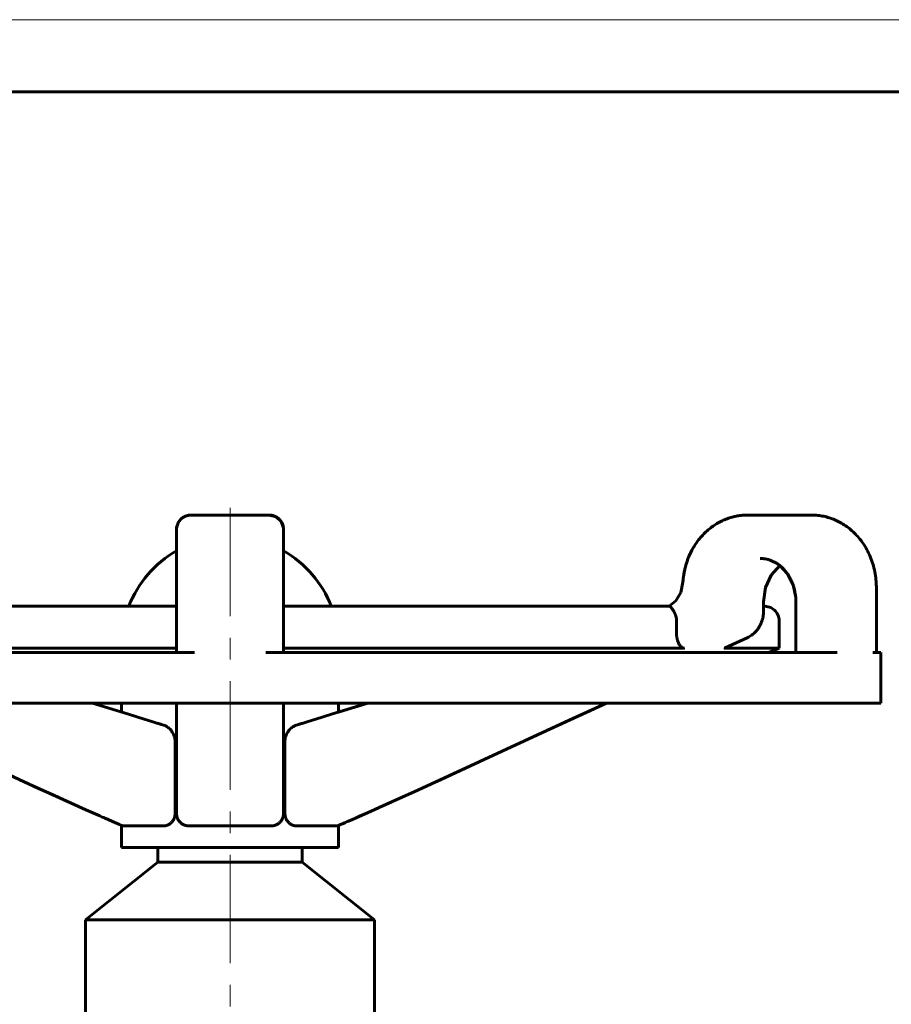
# Model space of a CAD drawing. Header units: millimetres. Extents: x 0 to 420, y 0 to 297.
# Tile 5 of 7: x 99 to 160, y 229 to 297. Entities that reach past the tile are written whole.
import ezdxf

# ---------------------------------------------------------------- set-up
doc = ezdxf.new("R2010")
doc.units = ezdxf.units.MM
for name, pattern in [('K5LT_AXLED', [12, 7.5, -1.5, 1.5, -1.5]), ('K5LT_BASIC', [0]), ('K5LT_THIN', [0])]:
    doc.linetypes.add(name, pattern=pattern)
doc.layers.add('Системный слой (1)', color=251, linetype='Continuous', true_color=0x6c6c6c)

# ---------------------------------------------------------------- blocks, each defined once
blk = doc.blocks.new('U0')
at = {"layer": 'Системный слой (1)', "color": 150, "linetype": 'K5LT_BASIC', "lineweight": 60, "true_color": 0x0080ff}
for p, q in [((108.86, 238.733), (113.86, 238.733)), ((113.86, 238.733), (118.86, 238.733))]:
    blk.add_line(p, q, dxfattribs=at)
blk = doc.blocks.new('U2')
at = {"layer": 'Системный слой (1)', "color": 150, "linetype": 'K5LT_BASIC', "lineweight": 60, "true_color": 0x0080ff}
for p, q in [((100.613, 243.831), (99.559, 244.312)), ((101.659, 243.355), (100.613, 243.831)), ((102.706, 242.881), (101.659, 243.355)), ((105.43, 241.665), (105.184, 241.773)), ((105.681, 241.555), (105.43, 241.665)), ((105.926, 241.448), (105.681, 241.555))]:
    blk.add_line(p, q, dxfattribs=at)
blk = doc.blocks.new('U4')
at = {"layer": 'Системный слой (1)', "color": 150, "linetype": 'K5LT_BASIC', "lineweight": 60, "true_color": 0x0080ff}
for p, q in [((145.716, 260.095), (145.825, 260.311)), ((145.825, 260.311), (145.94, 260.515)), ((145.94, 260.515), (145.944, 260.521)), ((145.616, 259.873), (145.716, 260.095)), ((145.256, 258.613), (145.305, 258.879)), ((145.198, 258.094), (145.221, 258.352)), ((145.221, 258.352), (145.256, 258.613))]:
    blk.add_line(p, q, dxfattribs=at)
blk = doc.blocks.new('U5')
at = {"layer": 'Системный слой (1)', "color": 150, "linetype": 'K5LT_BASIC', "lineweight": 60, "true_color": 0x0080ff}
for p, q in [((145.043, 257.386), (145.198, 258.094)), ((144.24, 256.421), (144.701, 256.804)), ((144.701, 256.804), (145.043, 257.386))]:
    blk.add_line(p, q, dxfattribs=at)
blk = doc.blocks.new('U7')
at = {"layer": 'Системный слой (1)', "color": 150, "linetype": 'K5LT_BASIC', "lineweight": 60, "true_color": 0x0080ff}
for p, q in [((88.571, 249.378), (87.806, 249.733)), ((94.759, 246.518), (88.571, 249.378)), ((99.968, 244.125), (94.759, 246.518)), ((102.576, 242.94), (99.968, 244.125)), ((103.892, 242.348), (102.576, 242.94)), ((104.524, 242.066), (103.892, 242.348)), ((104.853, 241.92), (104.524, 242.066)), ((105.019, 241.846), (104.853, 241.92)), ((105.102, 241.81), (105.019, 241.846)), ((105.143, 241.791), (105.102, 241.81)), ((105.164, 241.782), (105.143, 241.791)), ((105.174, 241.778), (105.164, 241.782)), ((105.179, 241.775), (105.174, 241.778)), ((105.189, 241.771), (105.179, 241.775)), ((105.195, 241.768), (105.189, 241.771)), ((105.199, 241.767), (105.195, 241.768)), ((105.215, 241.76), (105.199, 241.767)), ((105.72, 241.538), (105.215, 241.76)), ((106.042, 241.398), (105.72, 241.538)), ((106.201, 241.329), (106.042, 241.398)), ((106.281, 241.294), (106.201, 241.329)), ((106.32, 241.277), (106.281, 241.294)), ((106.34, 241.269), (106.32, 241.277)), ((106.35, 241.264), (106.34, 241.269)), ((106.355, 241.262), (106.35, 241.264)), ((106.358, 241.261), (106.355, 241.262)), ((106.36, 241.26), (106.358, 241.261)), ((106.361, 241.26), (106.36, 241.26)), ((106.363, 241.259), (106.361, 241.26)), ((106.366, 241.258), (106.363, 241.259)), ((106.37, 241.256), (106.366, 241.258)), ((106.383, 241.251), (106.37, 241.256)), ((106.42, 241.234), (106.383, 241.251))]:
    blk.add_line(p, q, dxfattribs=at)
blk = doc.blocks.new('U8')
at = {"layer": 'Системный слой (1)', "color": 150, "linetype": 'K5LT_BASIC', "lineweight": 60, "true_color": 0x0080ff}
for p, q in [((110.158, 261.733), (110.158, 261.733)), ((110.158, 261.733), (110.158, 261.733)), ((110.158, 261.663), (110.158, 261.515))]:
    blk.add_line(p, q, dxfattribs=at)
blk = doc.blocks.new('U9')
at = {"layer": 'Системный слой (1)', "color": 150, "linetype": 'K5LT_BASIC', "lineweight": 60, "true_color": 0x0080ff}
for p, q in [((110.158, 261.741), (110.159, 261.766)), ((110.159, 261.766), (110.16, 261.791)), ((110.16, 261.791), (110.162, 261.816))]:
    blk.add_line(p, q, dxfattribs=at)
blk = doc.blocks.new('U12')
at = {"layer": 'Системный слой (1)', "color": 150, "linetype": 'K5LT_BASIC', "lineweight": 60, "true_color": 0x0080ff}
for p, q in [((105.179, 249.468), (104.335, 249.733)), ((106.832, 248.951), (105.179, 249.468)), ((107.924, 248.613), (106.832, 248.951)), ((108.456, 248.45), (107.924, 248.613)), ((108.723, 248.369), (108.456, 248.45)), ((108.86, 248.327), (108.723, 248.369)), ((108.928, 248.307), (108.86, 248.327)), ((108.961, 248.297), (108.928, 248.307)), ((108.979, 248.291), (108.961, 248.297)), ((108.987, 248.289), (108.979, 248.291)), ((108.991, 248.287), (108.987, 248.289)), ((108.994, 248.287), (108.991, 248.287)), ((109.001, 248.285), (108.994, 248.287)), ((109.048, 248.27), (109.001, 248.285)), ((109.1, 248.255), (109.048, 248.27)), ((109.122, 248.248), (109.1, 248.255)), ((109.137, 248.243), (109.122, 248.248)), ((109.144, 248.241), (109.137, 248.243)), ((109.148, 248.24), (109.144, 248.241)), ((109.15, 248.24), (109.148, 248.24)), ((109.165, 248.235), (109.15, 248.24)), ((109.186, 248.228), (109.165, 248.235)), ((109.274, 248.202), (109.186, 248.228))]:
    blk.add_line(p, q, dxfattribs=at)
blk = doc.blocks.new('U13')
at = {"layer": 'Системный слой (1)', "color": 150, "linetype": 'K5LT_BASIC', "lineweight": 60, "true_color": 0x0080ff}
for start, end in [(1.82113, 90), (0.45495, 1.82113), (0, 0.45495)]:
    blk.add_arc((116.562, 261.733), 1, start, end, dxfattribs=at)
blk = doc.blocks.new('U14')
at = {"layer": 'Системный слой (1)', "color": 150, "linetype": 'K5LT_BASIC', "lineweight": 60, "true_color": 0x0080ff}
for q in [(117.562, 261.733), (117.562, 261.733), (117.562, 260.255)]:
    blk.add_line((117.562, 261.733), q, dxfattribs=at)
blk = doc.blocks.new('U15')
at = {"layer": 'Системный слой (1)', "color": 150, "linetype": 'K5LT_BASIC', "lineweight": 60, "true_color": 0x0080ff}
for p, q in [((111.148, 262.733), (111.158, 262.733)), ((110.158, 261.733), (110.158, 261.733)), ((110.159, 261.764), (110.161, 261.808)), ((110.161, 261.808), (110.165, 261.851)), ((110.165, 261.851), (110.172, 261.894))]:
    blk.add_line(p, q, dxfattribs=at)
blk = doc.blocks.new('U16')
at = {"layer": 'Системный слой (1)', "color": 150, "linetype": 'K5LT_BASIC', "lineweight": 60, "true_color": 0x0080ff}
for p, q in [((151.303, 258.584), (151.893, 259.241)), ((150.91, 257.715), (151.303, 258.584)), ((150.773, 256.733), (150.91, 257.715))]:
    blk.add_line(p, q, dxfattribs=at)
blk = doc.blocks.new('U17')
at = {"layer": 'Системный слой (1)', "color": 150, "linetype": 'K5LT_BASIC', "lineweight": 60, "true_color": 0x0080ff}
for p, q in [((121.36, 249.733), (121.36, 249.098)), ((121.36, 241.26), (121.36, 239.733))]:
    blk.add_line(p, q, dxfattribs=at)
blk = doc.blocks.new('U18')
at = {"layer": 'Системный слой (1)', "color": 150, "linetype": 'K5LT_BASIC', "lineweight": 60, "true_color": 0x0080ff}
for p, q in [((135.997, 247.92), (139.914, 249.733)), ((132.088, 246.116), (135.997, 247.92)), ((128.161, 244.312), (132.088, 246.116)), ((123.368, 242.142), (124.172, 242.502)), ((124.172, 242.502), (125.014, 242.881)), ((122.536, 241.773), (123.368, 242.142)), ((121.36, 241.26), (121.504, 241.322)), ((121.504, 241.322), (121.648, 241.385)), ((121.648, 241.385), (121.794, 241.448))]:
    blk.add_line(p, q, dxfattribs=at)
blk = doc.blocks.new('U19')
at = {"layer": 'Системный слой (1)', "color": 150, "linetype": 'K5LT_BASIC', "lineweight": 60, "true_color": 0x0080ff}
for p, q in [((120.889, 248.951), (122.542, 249.468)), ((122.542, 249.468), (123.385, 249.733)), ((119.264, 248.45), (119.796, 248.613)), ((119.796, 248.613), (120.889, 248.951)), ((118.446, 248.202), (118.534, 248.228)), ((118.534, 248.228), (118.555, 248.235)), ((118.555, 248.235), (118.57, 248.24)), ((118.57, 248.24), (118.572, 248.24)), ((118.572, 248.24), (118.576, 248.241)), ((118.576, 248.241), (118.583, 248.243)), ((118.583, 248.243), (118.598, 248.248)), ((118.598, 248.248), (118.62, 248.255)), ((118.62, 248.255), (118.672, 248.27)), ((118.672, 248.27), (118.719, 248.285)), ((118.719, 248.285), (118.727, 248.287)), ((118.727, 248.287), (118.729, 248.287)), ((118.729, 248.287), (118.733, 248.289)), ((118.733, 248.289), (118.742, 248.291)), ((118.742, 248.291), (118.759, 248.297)), ((118.759, 248.297), (118.793, 248.307)), ((118.793, 248.307), (118.861, 248.327)), ((118.861, 248.327), (118.997, 248.369)), ((118.997, 248.369), (119.264, 248.45))]:
    blk.add_line(p, q, dxfattribs=at)
blk = doc.blocks.new('U21')
at = {"layer": 'Системный слой (1)', "color": 150, "linetype": 'K5LT_BASIC', "lineweight": 60, "true_color": 0x0080ff}
for p, q in [((110.158, 249.265), (110.158, 249.733)), ((110.158, 247.072), (110.158, 247.585))]:
    blk.add_line(p, q, dxfattribs=at)
blk = doc.blocks.new('U22')
at = {"layer": 'Системный слой (1)', "color": 150, "linetype": 'K5LT_BASIC', "lineweight": 60, "true_color": 0x0080ff}
for p, q in [((106.36, 249.733), (106.36, 249.098)), ((106.36, 241.26), (106.36, 239.733))]:
    blk.add_line(p, q, dxfattribs=at)
blk = doc.blocks.new('U23')
at = {"layer": 'Системный слой (1)', "color": 150, "linetype": 'K5LT_BASIC', "lineweight": 60, "true_color": 0x0080ff}
for p, q in [((117.042, 262.61), (116.572, 262.733)), ((117.398, 262.281), (117.042, 262.61)), ((117.558, 261.822), (117.398, 262.281))]:
    blk.add_line(p, q, dxfattribs=at)
blk = doc.blocks.new('U24')
at = {"layer": 'Системный слой (1)', "color": 150, "linetype": 'K5LT_BASIC', "lineweight": 60, "true_color": 0x0080ff}
for p, q in [((145.043, 257.386), (145.198, 258.094)), ((144.24, 256.421), (144.701, 256.804)), ((144.701, 256.804), (145.043, 257.386))]:
    blk.add_line(p, q, dxfattribs=at)
blk = doc.blocks.new('U25')
at = {"layer": 'Системный слой (1)', "color": 150, "linetype": 'K5LT_BASIC', "lineweight": 60, "true_color": 0x0080ff}
for p, q in [((152.431, 258.661), (151.893, 259.241)), ((152.816, 257.902), (152.431, 258.661)), ((153, 257.036), (152.816, 257.902))]:
    blk.add_line(p, q, dxfattribs=at)
blk = doc.blocks.new('U26')
at = {"layer": 'Системный слой (1)', "color": 150, "linetype": 'K5LT_BASIC', "lineweight": 60, "true_color": 0x0080ff}
for p, q in [((110.158, 260.676), (110.158, 260.733)), ((110.158, 257.733), (110.158, 258.056))]:
    blk.add_line(p, q, dxfattribs=at)
blk = doc.blocks.new('U27')
at = {"layer": 'Системный слой (1)', "color": 150, "linetype": 'K5LT_BASIC', "lineweight": 60, "true_color": 0x0080ff}
for p, q in [((151.303, 258.584), (151.893, 259.241)), ((150.91, 257.715), (151.303, 258.584)), ((150.773, 256.733), (150.91, 257.715))]:
    blk.add_line(p, q, dxfattribs=at)
blk = doc.blocks.new('U28')
at = {"layer": 'Системный слой (1)', "color": 150, "linetype": 'K5LT_BASIC', "lineweight": 60, "true_color": 0x0080ff}
for p, q in [((110.158, 261.733), (110.158, 261.733)), ((110.159, 261.764), (110.16, 261.782)), ((110.16, 261.782), (110.161, 261.799)), ((110.161, 261.799), (110.162, 261.816))]:
    blk.add_line(p, q, dxfattribs=at)
blk = doc.blocks.new('U30')
at = {"layer": 'Системный слой (1)', "color": 150, "linetype": 'K5LT_BASIC', "lineweight": 60, "true_color": 0x0080ff}
for p, q in [((103.86, 234.733), (113.86, 234.733)), ((113.86, 234.733), (123.86, 234.733))]:
    blk.add_line(p, q, dxfattribs=at)
blk = doc.blocks.new('U31')
at = {"layer": 'Системный слой (1)', "color": 150, "linetype": 'K5LT_BASIC', "lineweight": 60, "true_color": 0x0080ff}
for start, end in [(90, 179.54505), (179.54505, 180)]:
    blk.add_arc((111.158, 261.733), 1, start, end, dxfattribs=at)
blk = doc.blocks.new('U32')
at = {"layer": 'Системный слой (1)', "color": 150, "linetype": 'K5LT_BASIC', "lineweight": 60, "true_color": 0x0080ff}
for p, q in [((137.33, 248.537), (139.914, 249.733)), ((131.142, 245.68), (137.33, 248.537)), ((126.844, 243.711), (131.142, 245.68)), ((124.698, 242.738), (126.844, 243.711)), ((123.622, 242.256), (124.698, 242.738)), ((122.558, 241.783), (122.566, 241.787)), ((122.566, 241.787), (122.583, 241.794)), ((122.583, 241.794), (122.617, 241.809)), ((122.617, 241.809), (122.686, 241.839)), ((122.686, 241.839), (122.822, 241.9)), ((122.822, 241.9), (123.09, 242.018)), ((123.09, 242.018), (123.622, 242.256)), ((121.3, 241.234), (121.337, 241.25)), ((121.337, 241.25), (121.341, 241.252)), ((121.341, 241.252), (121.343, 241.253)), ((121.343, 241.253), (121.345, 241.254)), ((121.345, 241.254), (121.347, 241.254)), ((121.347, 241.254), (121.348, 241.255)), ((121.348, 241.255), (121.351, 241.256)), ((121.351, 241.256), (121.355, 241.258)), ((121.355, 241.258), (121.357, 241.259)), ((121.357, 241.259), (121.359, 241.26)), ((121.359, 241.26), (121.361, 241.26)), ((121.361, 241.26), (121.363, 241.261)), ((121.363, 241.261), (121.365, 241.262)), ((121.365, 241.262), (121.37, 241.264)), ((121.37, 241.264), (121.38, 241.269)), ((121.38, 241.269), (121.391, 241.273)), ((121.391, 241.273), (121.396, 241.276)), ((121.396, 241.276), (121.408, 241.281)), ((121.408, 241.281), (121.414, 241.284)), ((121.414, 241.284), (121.424, 241.288)), ((121.424, 241.288), (121.437, 241.294)), ((121.437, 241.294), (121.458, 241.303)), ((121.458, 241.303), (121.48, 241.312)), ((121.48, 241.312), (121.482, 241.313)), ((121.482, 241.313), (121.486, 241.314)), ((121.486, 241.314), (121.491, 241.317)), ((121.491, 241.317), (121.497, 241.319)), ((121.497, 241.319), (121.504, 241.323)), ((121.504, 241.323), (121.51, 241.325)), ((121.51, 241.325), (121.517, 241.328)), ((121.517, 241.328), (121.519, 241.329)), ((121.519, 241.329), (121.521, 241.33)), ((121.521, 241.33), (121.525, 241.331)), ((121.525, 241.331), (121.531, 241.334)), ((121.531, 241.334), (121.543, 241.339)), ((121.543, 241.339), (121.557, 241.345)), ((121.557, 241.345), (121.559, 241.346)), ((121.559, 241.346), (121.561, 241.347)), ((121.561, 241.347), (121.567, 241.35)), ((121.567, 241.35), (121.579, 241.355)), ((121.579, 241.355), (121.602, 241.365)), ((121.602, 241.365), (121.612, 241.369)), ((121.612, 241.369), (121.614, 241.37)), ((121.614, 241.37), (121.617, 241.371)), ((121.617, 241.371), (121.623, 241.374)), ((121.623, 241.374), (121.631, 241.377)), ((121.631, 241.377), (121.641, 241.382)), ((121.641, 241.382), (121.658, 241.389)), ((121.658, 241.389), (121.663, 241.391)), ((121.663, 241.391), (121.664, 241.392)), ((121.664, 241.392), (121.668, 241.393)), ((121.668, 241.393), (121.674, 241.396)), ((121.674, 241.396), (121.686, 241.401)), ((121.686, 241.401), (121.712, 241.412)), ((121.712, 241.412), (121.721, 241.416)), ((121.721, 241.416), (121.722, 241.417)), ((121.722, 241.417), (121.726, 241.418)), ((121.726, 241.418), (121.733, 241.421)), ((121.733, 241.421), (121.746, 241.427)), ((121.746, 241.427), (121.774, 241.439)), ((121.774, 241.439), (121.792, 241.447)), ((121.792, 241.447), (121.794, 241.448)), ((121.794, 241.448), (121.796, 241.449)), ((121.796, 241.449), (121.798, 241.45)), ((121.798, 241.45), (121.802, 241.452)), ((121.802, 241.452), (121.81, 241.455)), ((121.81, 241.455), (121.827, 241.462)), ((121.827, 241.462), (121.86, 241.477)), ((121.86, 241.477), (121.925, 241.505)), ((121.925, 241.505), (122.056, 241.562)), ((122.056, 241.562), (122.325, 241.68)), ((122.325, 241.68), (122.536, 241.773)), ((122.536, 241.773), (122.542, 241.776)), ((122.542, 241.776), (122.544, 241.777)), ((122.544, 241.777), (122.546, 241.778)), ((122.546, 241.778), (122.549, 241.779)), ((122.549, 241.779), (122.554, 241.781)), ((122.554, 241.781), (122.558, 241.783))]:
    blk.add_line(p, q, dxfattribs=at)
blk = doc.blocks.new('U34')
at = {"layer": 'Системный слой (1)', "color": 150, "linetype": 'K5LT_BASIC', "lineweight": 60, "true_color": 0x0080ff}
for p in [(117.562, 257.733), (117.562, 260.733)]:
    blk.add_line(p, (117.562, 260.733), dxfattribs=at)
blk = doc.blocks.new('U35')
at = {"layer": 'Системный слой (1)', "color": 150, "linetype": 'K5LT_BASIC', "lineweight": 60, "true_color": 0x0080ff}
for p, q in [((110.158, 261.741), (110.159, 261.768)), ((110.158, 261.733), (110.158, 261.733)), ((110.159, 261.768), (110.161, 261.795)), ((110.161, 261.795), (110.163, 261.822))]:
    blk.add_line(p, q, dxfattribs=at)
blk = doc.blocks.new('U37')
at = {"layer": 'Системный слой (1)', "color": 150, "linetype": 'K5LT_BASIC', "lineweight": 60, "true_color": 0x0080ff}
for p, q in [((121.36, 249.098), (122.042, 249.311)), ((122.042, 249.311), (122.715, 249.522)), ((122.715, 249.522), (123.385, 249.733))]:
    blk.add_line(p, q, dxfattribs=at)
blk = doc.blocks.new('U39')
at = {"layer": 'Системный слой (1)', "color": 150, "linetype": 'K5LT_BASIC', "lineweight": 60, "true_color": 0x0080ff}
for p, q in [((110.158, 260.733), (110.158, 260.676)), ((110.158, 258.056), (110.158, 257.733))]:
    blk.add_line(p, q, dxfattribs=at)
blk = doc.blocks.new('U63')
at = {"color": 7, "linetype": 'K5LT_THIN', "lineweight": 18}
blk.add_line((0, 297), (420, 297), dxfattribs=at)
at = {"color": 150, "linetype": 'K5LT_BASIC', "lineweight": 60, "true_color": 0x0080ff}
blk.add_line((20, 292), (415, 292), dxfattribs=at)

msp = doc.modelspace()

# ---------------------------------------------------------------- linework, layer by layer
at = {"layer": 'Системный слой (1)', "color": 30, "linetype": 'K5LT_AXLED', "lineweight": 18, "true_color": 0xff8000}
msp.add_line((113.86, 263.233), (113.86, 145.733), dxfattribs=at)
at = {"layer": 'Системный слой (1)', "color": 150, "linetype": 'K5LT_BASIC', "lineweight": 60, "true_color": 0x0080ff}
for p, q in [((116.562, 262.733), (111.158, 262.733)), ((151.41, 262.733), (149.658, 262.733)), ((149.658, 262.733), (149.658, 262.733)), ((154.112, 262.733), (151.41, 262.733)), ((154.112, 262.733), (154.112, 262.733)), ((110.158, 261.733), (110.158, 261.741)), ((110.158, 261.733), (110.158, 261.733)), ((110.158, 257.733), (110.158, 261.733)), ((110.158, 261.733), (110.158, 261.733)), ((110.158, 261.716), (110.158, 261.515)), ((117.562, 261.733), (117.562, 261.741)), ((117.562, 257.733), (117.562, 261.733)), ((117.562, 261.733), (117.562, 261.733)), ((117.562, 261.733), (117.562, 261.515)), ((110.158, 260.733), (110.158, 260.733)), ((110.158, 260.733), (110.158, 260.702)), ((110.158, 260.702), (110.158, 260.733)), ((110.158, 260.733), (110.158, 260.733)), ((110.158, 260.733), (110.158, 260.702)), ((117.562, 257.733), (117.562, 260.733)), ((117.562, 260.733), (117.562, 257.733)), ((117.562, 260.733), (117.562, 260.733)), ((117.562, 260.52), (117.562, 260.255)), ((150.542, 259.733), (150.543, 259.733)), ((150.557, 259.733), (150.542, 259.733)), ((110.158, 257.733), (110.158, 258.056)), ((110.158, 257.733), (110.158, 253.233)), ((117.562, 257.733), (117.562, 253.233)), ((158.582, 257.733), (158.582, 253.233)), ((110.158, 256.421), (83.466, 256.421)), ((144.254, 256.421), (117.562, 256.421)), ((150.773, 256.733), (150.773, 256.083)), ((150.855, 256.421), (150.773, 256.421)), ((150.773, 256.421), (150.855, 256.421)), ((153.013, 256.733), (153.013, 253.233)), ((144.757, 254.566), (144.757, 255.421)), ((151.855, 255.421), (151.855, 253.521)), ((148.124, 253.54), (149.65, 254.248)), ((110.158, 253.521), (82.405, 253.521)), ((145.315, 253.521), (117.562, 253.521)), ((151.855, 253.521), (148.044, 253.521)), ((151.138, 253.233), (151.855, 253.521)), ((73.546, 253.233), (109.141, 253.233)), ((109.141, 253.233), (110.888, 253.233)), ((111.103, 253.233), (110.888, 253.233)), ((111.394, 253.233), (111.103, 253.233)), ((116.326, 253.233), (116.617, 253.233)), ((116.832, 253.233), (116.617, 253.233)), ((116.832, 253.233), (118.579, 253.233)), ((118.579, 253.233), (154.174, 253.233)), ((154.174, 253.233), (155.579, 253.233)), ((155.717, 253.233), (155.579, 253.233)), ((155.876, 253.233), (155.717, 253.233)), ((158.342, 253.233), (158.474, 253.233)), ((158.551, 253.233), (158.474, 253.233)), ((158.551, 253.233), (158.893, 253.233)), ((158.893, 253.233), (158.893, 249.733)), ((109.141, 249.733), (73.546, 249.733)), ((111.394, 249.733), (109.141, 249.733)), ((110.158, 242.134), (110.158, 249.733)), ((110.158, 242.134), (110.158, 249.733)), ((116.326, 249.733), (111.394, 249.733)), ((118.579, 249.733), (116.326, 249.733)), ((117.562, 242.134), (117.562, 249.733)), ((117.562, 242.134), (117.562, 249.733)), ((117.562, 247.072), (117.562, 249.733)), ((154.174, 249.733), (118.579, 249.733)), ((155.876, 249.733), (154.174, 249.733)), ((158.342, 249.733), (155.876, 249.733)), ((158.893, 249.733), (158.342, 249.733)), ((110.062, 242.134), (110.062, 247.072)), ((117.658, 242.134), (117.658, 247.072)), ((107.365, 241.233), (106.428, 241.233)), ((109.272, 241.233), (107.365, 241.233)), ((116.704, 241.233), (111.017, 241.233)), ((121.292, 241.233), (118.449, 241.233)), ((107.365, 239.733), (106.36, 239.733)), ((121.36, 239.733), (107.365, 239.733)), ((108.86, 238.733), (108.86, 239.733)), ((118.86, 238.733), (118.86, 239.733)), ((108.86, 238.733), (103.86, 234.733)), ((118.86, 238.733), (123.86, 234.733)), ((103.86, 204.42), (103.86, 234.733)), ((123.86, 204.42), (123.86, 234.733))]:
    msp.add_line(p, q, dxfattribs=at)
for centre, radius, start, end in [((116.562, 261.733), 1, 0, 90), ((113.86, 253.733), 7.5, 119.57548, 158.99417), ((113.86, 253.733), 7.5, 21.00583, 60.42452), ((150.855, 255.421), 1, 0, 94.68668)]:
    msp.add_arc(centre, radius, start, end, dxfattribs=at)
msp.add_ellipse((149.229, 255.155), major_axis=(0.421, -0.907), ratio=0.463912, start_param=6.282786, end_param=6.28318, dxfattribs=at)
for points, knots in [([(110.158, 261.733), (110.158, 261.776), (110.161, 261.82), (110.173, 261.908), (110.182, 261.952), (110.206, 262.04), (110.221, 262.083), (110.257, 262.168), (110.278, 262.209), (110.326, 262.289), (110.353, 262.328), (110.413, 262.401), (110.445, 262.435), (110.515, 262.5), (110.552, 262.529), (110.63, 262.583), (110.671, 262.607), (110.755, 262.649), (110.799, 262.667), (110.887, 262.696), (110.931, 262.708), (111.021, 262.724), (111.066, 262.729), (111.124, 262.732), (111.136, 262.732), (111.148, 262.733)], [0, 0, 0, 0, 1.343147, 1.343147, 2.709848, 2.709848, 4.105939, 4.105939, 5.524361, 5.524361, 6.960854, 6.960854, 8.408458, 8.408458, 9.858043, 9.858043, 11.301554, 11.301554, 12.731541, 12.731541, 14.138787, 14.138787, 15.517634, 15.517634, 15.899002, 15.899002, 15.899002, 15.899002]), ([(117.562, 261.733), (117.562, 261.743), (117.562, 261.754), (117.559, 261.797), (117.558, 261.831), (117.547, 261.908), (117.539, 261.952), (117.515, 262.039), (117.5, 262.082), (117.464, 262.167), (117.443, 262.209), (117.394, 262.289), (117.367, 262.327), (117.308, 262.4), (117.275, 262.435), (117.206, 262.499), (117.169, 262.529), (117.091, 262.583), (117.05, 262.607), (116.966, 262.649), (116.922, 262.667), (116.834, 262.696), (116.79, 262.707), (116.7, 262.724), (116.655, 262.729), (116.594, 262.732), (116.578, 262.733), (116.562, 262.733)], [0, 0, 0, 0, 0.325108, 0.325108, 1.341004, 1.341004, 2.706437, 2.706437, 4.101597, 4.101597, 5.519425, 5.519425, 6.953921, 6.953921, 8.400304, 8.400304, 9.849721, 9.849721, 11.29328, 11.29328, 12.722292, 12.722292, 14.128755, 14.128755, 15.506389, 15.506389, 16, 16, 16, 16]), ([(117.562, 261.733), (117.562, 261.776), (117.559, 261.82), (117.547, 261.908), (117.539, 261.952), (117.515, 262.039), (117.5, 262.082), (117.467, 262.16), (117.448, 262.194), (117.427, 262.235), (117.423, 262.242), (117.394, 262.289), (117.367, 262.327), (117.308, 262.4), (117.275, 262.435), (117.206, 262.499), (117.169, 262.529), (117.091, 262.583), (117.05, 262.607), (116.966, 262.649), (116.922, 262.667), (116.834, 262.696), (116.79, 262.707), (116.7, 262.724), (116.655, 262.729), (116.594, 262.732), (116.578, 262.733), (116.562, 262.733)], [0, 0, 0, 0, 1.341017, 1.341017, 2.706478, 2.706478, 4.101674, 4.101674, 5.285712, 5.285712, 5.519541, 5.519541, 6.954045, 6.954045, 8.40044, 8.40044, 9.849874, 9.849874, 11.293453, 11.293453, 12.722489, 12.722489, 14.128977, 14.128977, 15.506633, 15.506633, 16, 16, 16, 16]), ([(117.562, 261.733), (117.562, 261.776), (117.559, 261.82), (117.547, 261.908), (117.538, 261.952), (117.515, 262.04), (117.5, 262.083), (117.464, 262.168), (117.442, 262.209), (117.394, 262.289), (117.367, 262.328), (117.307, 262.401), (117.275, 262.435), (117.205, 262.5), (117.168, 262.529), (117.09, 262.583), (117.049, 262.607), (116.965, 262.649), (116.922, 262.667), (116.833, 262.696), (116.789, 262.708), (116.699, 262.724), (116.654, 262.729), (116.597, 262.732), (116.584, 262.732), (116.572, 262.733)], [0, 0, 0, 0, 1.343147, 1.343147, 2.709848, 2.709848, 4.105939, 4.105939, 5.524361, 5.524361, 6.960854, 6.960854, 8.408458, 8.408458, 9.858043, 9.858043, 11.301554, 11.301554, 12.731541, 12.731541, 14.138787, 14.138787, 15.517634, 15.517634, 15.899002, 15.899002, 15.899002, 15.899002]), ([(145.198, 258.094), (145.209, 258.268), (145.236, 258.437), (145.257, 258.621), (145.259, 258.633), (145.274, 258.723), (145.289, 258.801), (145.325, 258.971), (145.346, 259.064), (145.415, 259.321), (145.466, 259.485), (145.554, 259.722), (145.584, 259.798), (145.646, 259.945), (145.678, 260.016), (145.782, 260.234), (145.859, 260.379), (145.944, 260.52), (145.944, 260.52), (146.032, 260.653), (146.115, 260.79), (146.3, 261.041), (146.397, 261.16), (146.593, 261.379), (146.692, 261.48), (146.899, 261.673), (147.008, 261.765), (147.232, 261.937), (147.346, 262.017), (147.578, 262.162), (147.695, 262.229), (147.931, 262.348), (148.05, 262.401), (148.286, 262.494), (148.401, 262.534), (148.634, 262.602), (148.752, 262.631), (148.989, 262.678), (149.105, 262.696), (149.338, 262.721), (149.454, 262.729), (149.599, 262.732), (149.628, 262.733), (149.658, 262.733)], [0, 0, 0, 0, 1.261019, 1.261019, 1.350713, 1.350713, 1.93093, 1.93093, 2.623084, 2.623084, 3.886313, 3.886313, 4.487707, 4.487707, 5.065777, 5.065777, 6.291303, 6.291303, 6.294983, 6.294983, 7.489691, 7.489691, 8.653371, 8.653371, 9.726698, 9.726698, 10.829609, 10.829609, 11.905462, 11.905462, 12.960152, 12.960152, 13.979314, 13.979314, 14.952929, 14.952929, 15.908134, 15.908134, 16.844404, 16.844404, 17.76652, 17.76652, 17.999064, 17.999064, 17.999064, 17.999064]), ([(158.582, 257.733), (158.582, 257.782), (158.581, 257.832), (158.577, 257.969), (158.573, 258.056), (158.554, 258.316), (158.533, 258.489), (158.473, 258.849), (158.431, 259.035), (158.331, 259.395), (158.273, 259.569), (158.143, 259.904), (158.07, 260.065), (157.912, 260.374), (157.827, 260.521), (157.646, 260.802), (157.551, 260.935), (157.351, 261.186), (157.246, 261.304), (157.03, 261.526), (156.919, 261.63), (156.689, 261.824), (156.57, 261.914), (156.33, 262.079), (156.207, 262.154), (155.957, 262.291), (155.831, 262.352), (155.578, 262.459), (155.452, 262.506), (155.198, 262.585), (155.07, 262.619), (154.808, 262.674), (154.675, 262.695), (154.411, 262.724), (154.28, 262.731), (154.137, 262.733), (154.125, 262.733), (154.112, 262.733)], [0, 0, 0, 0, 0.365027, 0.365027, 1.003825, 1.003825, 2.281421, 2.281421, 3.687253, 3.687253, 5.04299, 5.04299, 6.361329, 6.361329, 7.642829, 7.642829, 8.886456, 8.886456, 10.089827, 10.089827, 11.268665, 11.268665, 12.425383, 12.425383, 13.551516, 13.551516, 14.655788, 14.655788, 15.7265, 15.7265, 16.778342, 16.778342, 17.852769, 17.852769, 18.899724, 18.899724, 18.999074, 18.999074, 18.999074, 18.999074]), ([(158.582, 257.733), (158.582, 257.782), (158.581, 257.832), (158.577, 257.969), (158.573, 258.056), (158.554, 258.316), (158.533, 258.489), (158.473, 258.849), (158.431, 259.035), (158.331, 259.395), (158.273, 259.569), (158.143, 259.904), (158.07, 260.065), (157.912, 260.374), (157.827, 260.521), (157.646, 260.802), (157.551, 260.935), (157.351, 261.186), (157.246, 261.304), (157.03, 261.526), (156.919, 261.63), (156.689, 261.824), (156.57, 261.914), (156.33, 262.079), (156.207, 262.154), (155.957, 262.291), (155.831, 262.352), (155.578, 262.459), (155.452, 262.506), (155.198, 262.585), (155.07, 262.619), (154.808, 262.674), (154.675, 262.695), (154.411, 262.724), (154.28, 262.731), (154.137, 262.733), (154.125, 262.733), (154.112, 262.733)], [0, 0, 0, 0, 0.365027, 0.365027, 1.003825, 1.003825, 2.281421, 2.281421, 3.687253, 3.687253, 5.04299, 5.04299, 6.361329, 6.361329, 7.642829, 7.642829, 8.886456, 8.886456, 10.089827, 10.089827, 11.268665, 11.268665, 12.425383, 12.425383, 13.551516, 13.551516, 14.655788, 14.655788, 15.7265, 15.7265, 16.778342, 16.778342, 17.852769, 17.852769, 18.899724, 18.899724, 18.999074, 18.999074, 18.999074, 18.999074]), ([(110.159, 261.764), (110.159, 261.768), (110.159, 261.772), (110.159, 261.78), (110.16, 261.784), (110.16, 261.791), (110.16, 261.795), (110.161, 261.803), (110.161, 261.807), (110.162, 261.814), (110.162, 261.818), (110.162, 261.822)], [0, 0, 0, 0, 0.645663, 0.645663, 1.291326, 1.291326, 1.93699, 1.93699, 2.582653, 2.582653, 3.228316, 3.228316, 3.228316, 3.228316]), ([(117.561, 261.764), (117.561, 261.768), (117.561, 261.772), (117.561, 261.78), (117.561, 261.784), (117.56, 261.791), (117.56, 261.795), (117.559, 261.803), (117.559, 261.807), (117.559, 261.814), (117.558, 261.818), (117.558, 261.822)], [0, 0, 0, 0, 0.645663, 0.645663, 1.291326, 1.291326, 1.93699, 1.93699, 2.582653, 2.582653, 3.228316, 3.228316, 3.228316, 3.228316]), ([(117.562, 261.733), (117.562, 261.735), (117.562, 261.738), (117.562, 261.746), (117.562, 261.752), (117.561, 261.763), (117.561, 261.768), (117.561, 261.779), (117.561, 261.785), (117.56, 261.796), (117.56, 261.801), (117.559, 261.81), (117.559, 261.813), (117.558, 261.817)], [0, 0, 0, 0, 0.485279, 0.485279, 1.455836, 1.455836, 2.426394, 2.426394, 3.426394, 3.426394, 4.426394, 4.426394, 5, 5, 5, 5]), ([(117.562, 261.733), (117.562, 261.735), (117.562, 261.738), (117.562, 261.746), (117.562, 261.752), (117.561, 261.763), (117.561, 261.768), (117.561, 261.779), (117.561, 261.785), (117.56, 261.796), (117.56, 261.801), (117.559, 261.81), (117.559, 261.813), (117.558, 261.816)], [0, 0, 0, 0, 0.486129, 0.486129, 1.458386, 1.458386, 2.430644, 2.430644, 3.430644, 3.430644, 4.430644, 4.430644, 5, 5, 5, 5]), ([(153.013, 256.733), (153.013, 256.76), (153.012, 256.786), (153.011, 256.858), (153.009, 256.903), (153.004, 256.977), (153.003, 257.006), (152.994, 257.095), (152.988, 257.155), (152.965, 257.325), (152.941, 257.433), (152.918, 257.554), (152.914, 257.566), (152.884, 257.692), (152.85, 257.805), (152.775, 258.015), (152.735, 258.114), (152.646, 258.303), (152.598, 258.394), (152.496, 258.566), (152.442, 258.647), (152.331, 258.799), (152.274, 258.87), (152.156, 259.001), (152.096, 259.062), (151.988, 259.162), (151.94, 259.201), (151.879, 259.252), (151.865, 259.263), (151.79, 259.32), (151.727, 259.364), (151.605, 259.439), (151.547, 259.469), (151.484, 259.504), (151.478, 259.507), (151.411, 259.54), (151.348, 259.568), (151.247, 259.607), (151.209, 259.62), (151.15, 259.64), (151.128, 259.646), (151.045, 259.67), (150.982, 259.685), (150.903, 259.7), (150.887, 259.703), (150.825, 259.712), (150.779, 259.719), (150.68, 259.729), (150.626, 259.73), (150.57, 259.733), (150.568, 259.733), (150.562, 259.733), (150.56, 259.733), (150.552, 259.733), (150.548, 259.733), (150.543, 259.733)], [0, 0, 0, 0, 0.265329, 0.265329, 0.707544, 0.707544, 1.000906, 1.000906, 1.591973, 1.591973, 2.697561, 2.697561, 2.82008, 2.82008, 4.001732, 4.001732, 5.088724, 5.088724, 6.165758, 6.165758, 7.205371, 7.205371, 8.204533, 8.204533, 9.16771, 9.16771, 9.884785, 9.884785, 10.09425, 10.09425, 11.00217, 11.00217, 11.810867, 11.810867, 11.881133, 11.881133, 12.737723, 12.737723, 13.244057, 13.244057, 13.531457, 13.531457, 14.353709, 14.353709, 14.566922, 14.566922, 15.170142, 15.170142, 15.867541, 15.867541, 15.903223, 15.903223, 15.937135, 15.937135, 15.998979, 15.998979, 15.998979, 15.998979]), ([(144.669, 255.858), (144.667, 255.863), (144.663, 255.874), (144.656, 255.89), (144.646, 255.911), (144.636, 255.934), (144.624, 255.96), (144.612, 255.983), (144.602, 256.005), (144.589, 256.029), (144.571, 256.065), (144.541, 256.117), (144.502, 256.183), (144.456, 256.251), (144.409, 256.311), (144.367, 256.357), (144.333, 256.386), (144.308, 256.403), (144.292, 256.412), (144.281, 256.416), (144.273, 256.419), (144.265, 256.42), (144.259, 256.421), (144.255, 256.421), (144.254, 256.421)], [0, 0, 0, 0, 0.0091527, 0.019563, 0.0312189, 0.0482953, 0.0652059, 0.0819851, 0.0952356, 0.1091796, 0.1331924, 0.1724912, 0.2302696, 0.2992756, 0.374019, 0.4508178, 0.5234222, 0.5788731, 0.6177051, 0.642619, 0.6661438, 0.6886884, 0.7116374, 0.7213029, 0.7213029, 0.7213029, 0.7213029]), ([(144.757, 255.421), (144.757, 255.449), (144.755, 255.504), (144.746, 255.584), (144.733, 255.66), (144.715, 255.731), (144.694, 255.796), (144.678, 255.838), (144.669, 255.858)], [0, 0, 0, 0, 0.184681, 0.363229, 0.535945, 0.696617, 0.851284, 1, 1, 1, 1]), ([(149.65, 254.248), (149.703, 254.273), (149.756, 254.3), (149.851, 254.357), (149.895, 254.385), (149.974, 254.441), (150.01, 254.469), (150.08, 254.527), (150.115, 254.557), (150.194, 254.632), (150.237, 254.678), (150.319, 254.773), (150.359, 254.823), (150.433, 254.929), (150.468, 254.984), (150.531, 255.095), (150.559, 255.149), (150.612, 255.266), (150.636, 255.327), (150.681, 255.457), (150.7, 255.526), (150.734, 255.667), (150.747, 255.74), (150.767, 255.903), (150.773, 255.993), (150.773, 256.083)], [0, 0, 0, 0, 1.573508, 1.573508, 2.974477, 2.974477, 4.171901, 4.171901, 5.407939, 5.407939, 7.067802, 7.067802, 8.754717, 8.754717, 10.484447, 10.484447, 12.105572, 12.105572, 13.848681, 13.848681, 15.708462, 15.708462, 17.645385, 17.645385, 20, 20, 20, 20]), ([(144.757, 254.566), (144.757, 254.526), (144.759, 254.446), (144.77, 254.328), (144.788, 254.214), (144.812, 254.106), (144.841, 254.011), (144.872, 253.928), (144.906, 253.853), (144.945, 253.781), (144.993, 253.71), (145.049, 253.645), (145.111, 253.591), (145.172, 253.554), (145.228, 253.533), (145.275, 253.523), (145.303, 253.521), (145.315, 253.521)], [0, 0, 0, 0, 0.07487, 0.150112, 0.225786, 0.298291, 0.367168, 0.428152, 0.484861, 0.546127, 0.615426, 0.692196, 0.766972, 0.84198, 0.905733, 0.95888, 1, 1, 1, 1]), ([(148.124, 253.54), (148.119, 253.537), (148.102, 253.53), (148.075, 253.523), (148.053, 253.521), (148.044, 253.521)], [0.8833935, 0.8833935, 0.8833935, 0.8833935, 0.9057328, 0.95888, 1, 1, 1, 1]), ([(109.274, 248.202), (109.284, 248.199), (109.302, 248.193), (109.329, 248.183), (109.356, 248.173), (109.391, 248.157), (109.445, 248.13), (109.529, 248.079), (109.64, 247.994), (109.76, 247.873), (109.866, 247.729), (109.947, 247.583), (109.998, 247.455), (110.025, 247.36), (110.039, 247.298), (110.047, 247.255), (110.052, 247.22), (110.056, 247.189), (110.058, 247.164), (110.06, 247.143), (110.061, 247.125), (110.062, 247.101), (110.062, 247.084), (110.062, 247.072)], [0.1396928, 0.1396928, 0.1396928, 0.1396928, 0.1608593, 0.178573, 0.1978206, 0.2178328, 0.254165, 0.3147812, 0.4064051, 0.5125689, 0.619807, 0.7169792, 0.7960578, 0.849006, 0.8802552, 0.899752, 0.9201221, 0.9376927, 0.9514522, 0.9614457, 0.971341, 0.9810254, 1, 1, 1, 1]), ([(118.446, 248.202), (118.436, 248.199), (118.418, 248.193), (118.391, 248.183), (118.364, 248.173), (118.329, 248.157), (118.275, 248.13), (118.191, 248.079), (118.08, 247.994), (117.961, 247.873), (117.854, 247.729), (117.774, 247.583), (117.723, 247.455), (117.695, 247.36), (117.681, 247.298), (117.673, 247.255), (117.668, 247.22), (117.664, 247.189), (117.662, 247.164), (117.66, 247.143), (117.659, 247.125), (117.658, 247.101), (117.658, 247.084), (117.658, 247.072)], [0.1396928, 0.1396928, 0.1396928, 0.1396928, 0.1608593, 0.178573, 0.1978206, 0.2178328, 0.254165, 0.3147812, 0.4064051, 0.5125689, 0.619807, 0.7169792, 0.7960578, 0.849006, 0.8802552, 0.899752, 0.9201221, 0.9376927, 0.9514522, 0.9614457, 0.971341, 0.9810254, 1, 1, 1, 1]), ([(109.272, 241.233), (109.286, 241.233), (109.315, 241.234), (109.359, 241.238), (109.403, 241.244), (109.447, 241.254), (109.492, 241.267), (109.539, 241.284), (109.597, 241.31), (109.665, 241.347), (109.74, 241.402), (109.81, 241.466), (109.873, 241.539), (109.924, 241.614), (109.962, 241.683), (109.986, 241.737), (110.002, 241.779), (110.015, 241.817), (110.027, 241.857), (110.037, 241.9), (110.046, 241.944), (110.053, 241.99), (110.058, 242.037), (110.061, 242.085), (110.062, 242.117), (110.062, 242.134)], [0, 0, 0, 0, 0.037565, 0.075101, 0.112621, 0.150183, 0.187786, 0.228976, 0.27373, 0.342251, 0.414073, 0.48921, 0.556848, 0.626694, 0.685821, 0.72487, 0.751661, 0.779118, 0.808235, 0.838341, 0.869776, 0.901545, 0.934, 0.966819, 1, 1, 1, 1]), ([(111.017, 241.233), (111, 241.233), (110.966, 241.234), (110.915, 241.238), (110.865, 241.244), (110.815, 241.254), (110.765, 241.267), (110.712, 241.284), (110.648, 241.31), (110.573, 241.347), (110.492, 241.402), (110.418, 241.466), (110.352, 241.539), (110.299, 241.614), (110.26, 241.683), (110.236, 241.737), (110.219, 241.779), (110.206, 241.817), (110.194, 241.857), (110.183, 241.9), (110.174, 241.944), (110.167, 241.99), (110.162, 242.037), (110.159, 242.085), (110.158, 242.117), (110.158, 242.134)], [0, 0, 0, 0, 0.037564, 0.075101, 0.112622, 0.150183, 0.187785, 0.228976, 0.27373, 0.34225, 0.414073, 0.48921, 0.556848, 0.626694, 0.685821, 0.72487, 0.751661, 0.779118, 0.808235, 0.838341, 0.869776, 0.901545, 0.934, 0.966819, 1, 1, 1, 1]), ([(116.704, 241.233), (116.721, 241.233), (116.754, 241.234), (116.805, 241.238), (116.855, 241.244), (116.905, 241.254), (116.955, 241.267), (117.008, 241.284), (117.073, 241.31), (117.147, 241.347), (117.228, 241.402), (117.302, 241.466), (117.368, 241.539), (117.421, 241.614), (117.46, 241.683), (117.485, 241.737), (117.501, 241.779), (117.514, 241.817), (117.526, 241.857), (117.537, 241.9), (117.546, 241.944), (117.553, 241.99), (117.558, 242.037), (117.561, 242.085), (117.562, 242.117), (117.562, 242.134)], [0, 0, 0, 0, 0.037565, 0.075101, 0.112621, 0.150183, 0.187786, 0.228976, 0.27373, 0.342251, 0.414073, 0.48921, 0.556848, 0.626694, 0.685821, 0.72487, 0.751661, 0.779118, 0.808235, 0.838341, 0.869776, 0.901545, 0.934, 0.966819, 1, 1, 1, 1]), ([(118.449, 241.233), (118.434, 241.233), (118.405, 241.234), (118.361, 241.238), (118.317, 241.244), (118.274, 241.254), (118.229, 241.267), (118.181, 241.284), (118.123, 241.31), (118.055, 241.347), (117.98, 241.402), (117.91, 241.466), (117.847, 241.539), (117.796, 241.614), (117.758, 241.683), (117.734, 241.737), (117.718, 241.779), (117.705, 241.817), (117.694, 241.857), (117.683, 241.9), (117.674, 241.944), (117.667, 241.99), (117.662, 242.037), (117.659, 242.085), (117.658, 242.117), (117.658, 242.134)], [0, 0, 0, 0, 0.037564, 0.075101, 0.112622, 0.150183, 0.187785, 0.228976, 0.27373, 0.34225, 0.414073, 0.48921, 0.556848, 0.626694, 0.685821, 0.72487, 0.751661, 0.779118, 0.808235, 0.838341, 0.869776, 0.901545, 0.934, 0.966819, 1, 1, 1, 1]), ([(106.428, 241.233), (106.426, 241.233), (106.423, 241.233), (106.42, 241.234), (106.42, 241.234)], [0, 0, 0, 0, 0.03756387, 0.04151456, 0.04151456, 0.04151456, 0.04151456]), ([(121.292, 241.233), (121.295, 241.233), (121.297, 241.233), (121.3, 241.234), (121.3, 241.234)], [0, 0, 0, 0, 0.03756466, 0.0415392, 0.0415392, 0.0415392, 0.0415392])]:
    msp.add_open_spline(points, degree=3, knots=knots, dxfattribs=at)

# ---------------------------------------------------------------- block references
msp.add_blockref('U63', (0, 0))
at = {"layer": 'Системный слой (1)'}
for name in ['U15', 'U31', 'U13', 'U23', 'U35', 'U9', 'U28', 'U8', 'U14', 'U26', 'U39', 'U34', 'U4', 'U16', 'U27', 'U25', 'U5', 'U24', 'U7', 'U12', 'U22', 'U21', 'U19', 'U32', 'U17', 'U18', 'U37', 'U2', 'U0', 'U30']:
    msp.add_blockref(name, (0, 0), dxfattribs=at)

doc.saveas('drawing.dxf')
